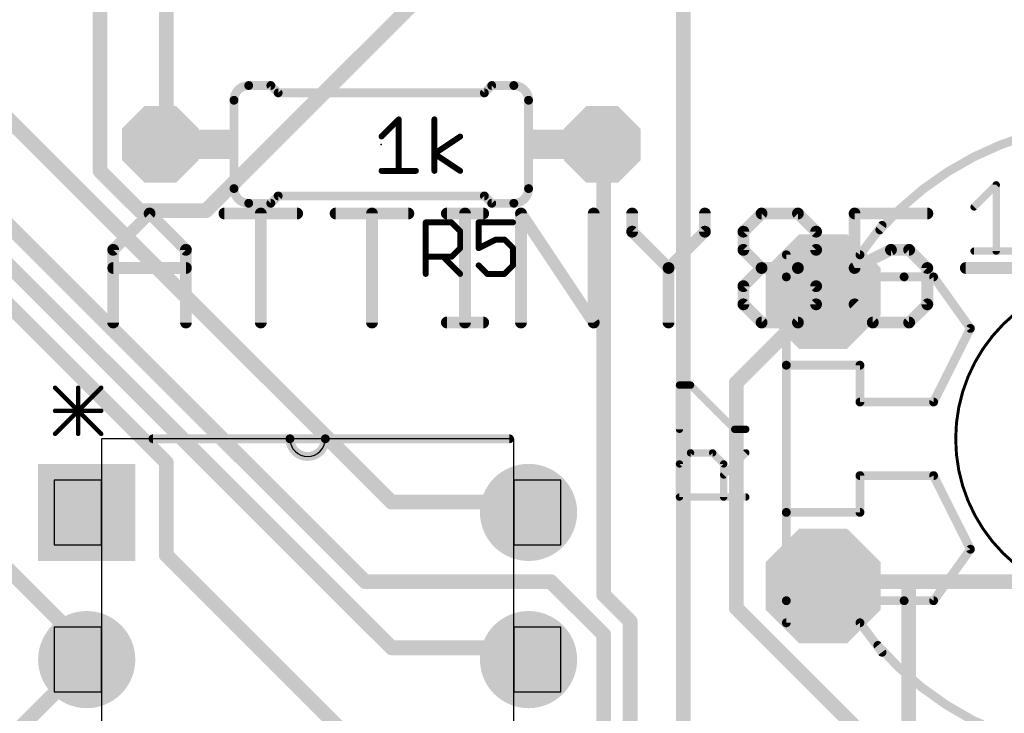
# Model space of a CAD drawing. Extents: x -5.4 to 69.6, y -1.3 to 39.1.
# Tile 5 of 7: x 33.1 to 50.1, y 13 to 25. Entities that reach past the tile are written whole.
import ezdxf

# ---------------------------------------------------------------- set-up
doc = ezdxf.new("R2010")
doc.units = 0
for name, color, linetype in [('1', 22, 'CONTINUOUS'), ('17', 82, 'CONTINUOUS'), ('21', 253, 'CONTINUOUS'), ('23', 7, 'CONTINUOUS'), ('25', 253, 'CONTINUOUS'), ('27', 253, 'CONTINUOUS'), ('51', 253, 'CONTINUOUS')]:
    doc.layers.add(name, color=color, linetype=linetype)

# ---------------------------------------------------------------- blocks, each defined once
blk = doc.blocks.new('RECT')
blk.add_solid([(-0.5, -0.5), (0.5, -0.5), (-0.5, 0.5), (0.5, 0.5)])
blk = doc.blocks.new('OCTAGONP')
at = {"const_width": 0.5}
blk.add_lwpolyline([(-0.25, -0.1036), (-0.25, 0.1036), (-0.1036, 0.25), (0.1036, 0.25), (0.25, 0.1036), (0.25, -0.1036), (0.1036, -0.25), (-0.1036, -0.25), (-0.25, -0.1036), (-0.25, 0.1036)], dxfattribs=at)
blk = doc.blocks.new('SQUAREP')
blk.add_solid([(-0.5, -0.5), (0.5, -0.5), (-0.5, 0.5), (0.5, 0.5)])
blk = doc.blocks.new('ROUNDP')
at = {"const_width": 0.5}
blk.add_lwpolyline([(0, -0.25, 1), (0, 0.25, 1), (0, -0.25)], format="xyb", dxfattribs=at)

msp = doc.modelspace()

# ---------------------------------------------------------------- linework, layer by layer
at = {"layer": '1', "const_width": 0.254}
for points in [[(35.6616, 32.9184), (35.6616, 22.86)], [(43.6626, 29.0322), (36.3474, 21.717)], [(44.577, 11.43), (44.577, 28.3464)], [(34.5186, 22.4028), (34.5186, 27.432)], [(39.0906, 15.3162), (27.6606, 26.7462)], [(39.5478, 16.6878), (31.7754, 24.4602)], [(30.6324, 23.0886), (39.5478, 14.1732)], [(35.6616, 22.86), (35.56, 22.86)], [(43.2054, 22.86), (43.18, 22.86)], [(43.2054, 15.0876), (43.2054, 22.86)], [(30.4038, 22.6314), (35.6616, 17.3736)], [(35.2044, 21.717), (34.5186, 22.4028)], [(36.3474, 21.717), (35.2044, 21.717)], [(46.863, 20.1168), (46.99, 20.32)], [(46.863, 20.1168), (45.4914, 18.7452)], [(45.4914, 18.7452), (45.4914, 14.859)], [(35.6616, 17.3736), (35.6616, 15.7734)], [(34.29, 14.1732), (31.7754, 16.6878)], [(41.8338, 16.6878), (39.5478, 16.6878)], [(41.8338, 16.6878), (41.91, 16.51)], [(35.6616, 15.7734), (41.3766, 10.0584)], [(42.291, 15.3162), (39.0906, 15.3162)], [(43.2054, 14.4018), (42.291, 15.3162)], [(47.0916, 15.3162), (46.99, 15.24)], [(48.4632, 15.3162), (47.0916, 15.3162)], [(54.864, 15.3162), (48.4632, 15.3162)], [(48.4632, 15.3162), (48.4632, 10.7442)], [(43.6626, 14.6304), (43.2054, 15.0876)], [(45.4914, 14.859), (48.006, 12.3444)], [(43.6626, 11.43), (43.6626, 14.6304)], [(43.2054, 12.573), (43.2054, 14.4018)], [(34.29, 14.1732), (34.29, 13.97)], [(39.5478, 14.1732), (41.8338, 14.1732)], [(41.8338, 14.1732), (41.91, 13.97)], [(34.29, 13.9446), (34.29, 13.97)], [(34.29, 13.9446), (31.7754, 11.43)]]:
    msp.add_lwpolyline(points, dxfattribs=at)
at = {"layer": '1', "const_width": 0.127}
for points in [[(35.56, 22.9235, 1), (35.56, 22.7965)], [(35.5981, 22.86, 1), (35.7251, 22.86)], [(35.6616, 22.7965, 1), (35.6616, 22.9235)], [(43.18, 22.9235, 1), (43.18, 22.7965)], [(43.2689, 22.86, 1), (43.1419, 22.86)], [(43.2054, 22.7965, 1), (43.2054, 22.9235)], [(34.5635, 22.4477, 1), (34.4737, 22.3579)], [(34.4551, 22.4028, 1), (34.5821, 22.4028)], [(35.2044, 21.7805, 1), (35.2044, 21.6535)], [(35.1595, 21.6721, 1), (35.2493, 21.7619)], [(36.3025, 21.7619, 1), (36.3923, 21.6721)], [(36.3474, 21.6535, 1), (36.3474, 21.7805)], [(47.0438, 20.2863, 1), (46.9362, 20.3537)], [(46.8092, 20.1505, 1), (46.9168, 20.0831)], [(46.9079, 20.0719, 1), (46.8181, 20.1617)], [(45.5549, 18.7452, 1), (45.4279, 18.7452)], [(45.4465, 18.7901, 1), (45.5363, 18.7003)], [(35.7251, 17.3736, 1), (35.5981, 17.3736)], [(35.6167, 17.3287, 1), (35.7065, 17.4185)], [(39.5478, 16.7513, 1), (39.5478, 16.6243)], [(41.8922, 16.7128, 1), (41.7754, 16.6628)], [(41.8338, 16.6243, 1), (41.8338, 16.7513)], [(39.5029, 16.6429, 1), (39.5927, 16.7327)], [(41.8516, 16.485, 1), (41.9684, 16.535)], [(35.7065, 15.8183, 1), (35.6167, 15.7285)], [(35.5981, 15.7734, 1), (35.7251, 15.7734)], [(39.0906, 15.3797, 1), (39.0906, 15.2527)], [(39.0457, 15.2713, 1), (39.1355, 15.3611)], [(42.3359, 15.3611, 1), (42.2461, 15.2713)], [(42.291, 15.2527, 1), (42.291, 15.3797)], [(46.9519, 15.2908, 1), (47.0281, 15.1892)], [(47.0916, 15.3797, 1), (47.0916, 15.2527)], [(47.1297, 15.2654, 1), (47.0535, 15.367)], [(48.4632, 15.3797, 1), (48.4632, 15.2527)], [(48.5267, 15.3162, 1), (48.3997, 15.3162)], [(48.4632, 15.2527, 1), (48.4632, 15.3797)], [(43.2503, 15.1325, 1), (43.1605, 15.0427)], [(43.1419, 15.0876, 1), (43.2689, 15.0876)], [(45.5363, 14.9039, 1), (45.4465, 14.8141)], [(45.4279, 14.859, 1), (45.5549, 14.859)], [(43.7261, 14.6304, 1), (43.5991, 14.6304)], [(43.6177, 14.5855, 1), (43.7075, 14.6753)], [(43.2689, 14.4018, 1), (43.1419, 14.4018)], [(43.1605, 14.3569, 1), (43.2503, 14.4467)], [(34.3535, 14.1732, 1), (34.2265, 14.1732)], [(34.2451, 14.1283, 1), (34.3349, 14.2181)], [(39.5478, 14.2367, 1), (39.5478, 14.1097)], [(39.5029, 14.1283, 1), (39.5927, 14.2181)], [(41.8933, 14.1955, 1), (41.7743, 14.1509)], [(41.8338, 14.1097, 1), (41.8338, 14.2367)], [(34.3535, 13.97, 1), (34.2265, 13.97)], [(34.2265, 13.97, 1), (34.3535, 13.97)], [(34.2265, 13.9446, 1), (34.3535, 13.9446)], [(34.3349, 13.8997, 1), (34.2451, 13.9895)], [(41.8505, 13.9477, 1), (41.9695, 13.9923)]]:
    msp.add_lwpolyline(points, format="xyb", dxfattribs=at)
at = {"layer": '21'}
for points, const_width in [([(37.084, 23.876, 0.4142), (36.83, 23.622)], 0.1524), ([(37.084, 23.9141, 1), (37.084, 23.8379)], 0.0762), ([(37.084, 23.8379, 1), (37.084, 23.9141)], 0.0762), ([(37.4919, 23.9029, 1), (37.4381, 23.8491)], 0.0762), ([(37.465, 23.8379, 1), (37.465, 23.9141)], 0.0762), ([(41.275, 23.9141, 1), (41.275, 23.8379)], 0.0762), ([(41.3019, 23.8491, 1), (41.2481, 23.9029)], 0.0762), ([(41.91, 23.622, 0.4142), (41.656, 23.876)], 0.1524), ([(41.656, 23.9141, 1), (41.656, 23.8379)], 0.0762), ([(41.656, 23.8379, 1), (41.656, 23.9141)], 0.0762), ([(37.592, 23.7871, 1), (37.592, 23.7109)], 0.0762), ([(37.5651, 23.7221, 1), (37.6189, 23.7759)], 0.0762), ([(41.1211, 23.7759, 1), (41.1749, 23.7221)], 0.0762), ([(41.148, 23.7109, 1), (41.148, 23.7871)], 0.0762), ([(36.8681, 23.622, 1), (36.7919, 23.622)], 0.0762), ([(36.7919, 23.622, 1), (36.8681, 23.622)], 0.0762), ([(41.9481, 23.622, 1), (41.8719, 23.622)], 0.0762), ([(41.8719, 23.622, 1), (41.9481, 23.622)], 0.0762), ([(52.07, 23.241, 0.2157), (47.9679, 21.3849)], 0.1524), ([(36.83, 22.098, 0.4142), (37.084, 21.844)], 0.1524), ([(36.8681, 22.098, 1), (36.7919, 22.098)], 0.0762), ([(36.7919, 22.098, 1), (36.8681, 22.098)], 0.0762), ([(41.656, 21.844, 0.4142), (41.91, 22.098)], 0.1524), ([(41.9481, 22.098, 1), (41.8719, 22.098)], 0.0762), ([(41.8719, 22.098, 1), (41.9481, 22.098)], 0.0762), ([(37.084, 21.8821, 1), (37.084, 21.8059)], 0.0762), ([(37.084, 21.8059, 1), (37.084, 21.8821)], 0.0762), ([(37.4381, 21.8709, 1), (37.4919, 21.8171)], 0.0762), ([(37.465, 21.8059, 1), (37.465, 21.8821)], 0.0762), ([(37.592, 22.0091, 1), (37.592, 21.9329)], 0.0762), ([(37.6189, 21.9441, 1), (37.5651, 21.9979)], 0.0762), ([(41.1749, 21.9979, 1), (41.1211, 21.9441)], 0.0762), ([(41.148, 21.9329, 1), (41.148, 22.0091)], 0.0762), ([(41.275, 21.8821, 1), (41.275, 21.8059)], 0.0762), ([(41.2481, 21.8171, 1), (41.3019, 21.8709)], 0.0762), ([(41.656, 21.8821, 1), (41.656, 21.8059)], 0.0762), ([(41.656, 21.8059, 1), (41.656, 21.8821)], 0.0762), ([(47.9393, 21.4101, 1), (47.9965, 21.3597)], 0.0762), ([(48.387, 20.6121, 1), (48.387, 20.5359)], 0.0762), ([(48.926, 20.5961, 1), (48.864, 20.5519)], 0.0762), ([(48.895, 20.5359, 1), (48.895, 20.6121)], 0.0762), ([(52.07, 14.986, 1), (52.07, 20.574, 1), (52.07, 14.986)], 0.0508), ([(49.5641, 19.668, 1), (49.4959, 19.702)], 0.0762), ([(49.499, 19.6629, 1), (49.561, 19.7071)], 0.0762), ([(46.3931, 19.05, 1), (46.3169, 19.05)], 0.0762), ([(47.6631, 19.05, 1), (47.5869, 19.05)], 0.0762), ([(33.7574, 18.6749, 1), (33.7304, 18.6479)], 0.0381), ([(34.1612, 18.6614, 1), (34.1231, 18.6614)], 0.0381), ([(34.5539, 18.6479, 1), (34.527, 18.6749)], 0.0381), ([(47.625, 18.4531, 1), (47.625, 18.3769)], 0.0762), ([(47.5869, 18.415, 1), (47.6631, 18.415)], 0.0762), ([(48.8609, 18.432, 1), (48.9291, 18.398)], 0.0762), ([(48.895, 18.3769, 1), (48.895, 18.4531)], 0.0762), ([(33.7439, 18.2822, 1), (33.7439, 18.2441)], 0.0381), ([(34.5404, 18.2441, 1), (34.5404, 18.2822)], 0.0381), ([(33.7304, 17.8783, 1), (33.7574, 17.8514)], 0.0381), ([(34.1231, 17.8648, 1), (34.1612, 17.8648)], 0.0381), ([(34.527, 17.8514, 1), (34.5539, 17.8783)], 0.0381), ([(35.433, 17.8181, 1), (35.433, 17.7419)], 0.0762), ([(37.7952, 17.8181, 1), (37.7952, 17.7419)], 0.0762), ([(37.7952, 17.78, 1), (38.4048, 17.78)], 0.1524), ([(37.8333, 17.78, 1), (37.7571, 17.78)], 0.0762), ([(37.7952, 17.7419, 1), (37.7952, 17.8181)], 0.0762), ([(38.4048, 17.8181, 1), (38.4048, 17.7419)], 0.0762), ([(38.4429, 17.78, 1), (38.3667, 17.78)], 0.0762), ([(38.4048, 17.7419, 1), (38.4048, 17.8181)], 0.0762), ([(41.5798, 17.7419, 1), (41.5798, 17.8181)], 0.0762), ([(47.6631, 17.145, 1), (47.5869, 17.145)], 0.0762), ([(47.625, 17.1831, 1), (47.625, 17.1069)], 0.0762), ([(48.9291, 17.162, 1), (48.8609, 17.128)], 0.0762), ([(48.895, 17.1069, 1), (48.895, 17.1831)], 0.0762), ([(46.3169, 16.51, 1), (46.3931, 16.51)], 0.0762), ([(47.5869, 16.51, 1), (47.6631, 16.51)], 0.0762), ([(49.4959, 15.858, 1), (49.5641, 15.892)], 0.0762), ([(49.561, 15.8529, 1), (49.499, 15.8971)], 0.0762), ([(48.387, 15.0241, 1), (48.387, 14.9479)], 0.0762), ([(48.864, 15.0081, 1), (48.926, 14.9639)], 0.0762), ([(48.895, 14.9479, 1), (48.895, 15.0241)], 0.0762), ([(47.9338, 14.2143, 0.2182), (52.07, 12.319)], 0.1524), ([(47.9627, 14.2392, 1), (47.9049, 14.1894)], 0.0762)]:
    msp.add_lwpolyline(points, format="xyb", dxfattribs=dict(at, const_width=const_width))
for points, const_width in [([(37.084, 23.876), (37.465, 23.876)], 0.1524), ([(37.592, 23.749), (37.465, 23.876)], 0.1524), ([(41.148, 23.749), (41.275, 23.876)], 0.1524), ([(41.656, 23.876), (41.275, 23.876)], 0.1524), ([(37.592, 23.749), (41.148, 23.749)], 0.1524), ([(36.83, 23.622), (36.83, 22.098)], 0.1524), ([(41.91, 23.622), (41.91, 22.098)], 0.1524), ([(37.084, 21.844), (37.465, 21.844)], 0.1524), ([(37.592, 21.971), (37.465, 21.844)], 0.1524), ([(37.592, 21.971), (41.148, 21.971)], 0.1524), ([(41.148, 21.971), (41.275, 21.844)], 0.1524), ([(41.656, 21.844), (41.275, 21.844)], 0.1524), ([(48.895, 20.574), (48.387, 20.574)], 0.1524), ([(48.895, 20.574), (49.53, 19.685)], 0.1524), ([(49.53, 19.685), (48.895, 18.415)], 0.1524), ([(46.355, 19.05), (46.355, 16.51)], 0.1524), ([(47.625, 18.415), (47.625, 19.05)], 0.1524), ([(33.7439, 18.6614), (34.5404, 17.8648)], 0.0762), ([(33.7439, 17.8648), (34.5404, 18.6614)], 0.0762), ([(34.1422, 17.8648), (34.1422, 18.6614)], 0.0762), ([(48.895, 18.415), (47.625, 18.415)], 0.1524), ([(33.7439, 18.2631), (34.5404, 18.2631)], 0.0762), ([(37.7952, 17.78), (35.433, 17.78)], 0.1524), ([(38.4048, 17.78), (37.7952, 17.78)], 0.1524), ([(41.5798, 17.78), (38.4048, 17.78)], 0.1524), ([(47.625, 16.51), (47.625, 17.145)], 0.1524), ([(47.625, 17.145), (48.895, 17.145)], 0.1524), ([(48.895, 17.145), (49.53, 15.875)], 0.1524), ([(49.53, 15.875), (48.895, 14.986)], 0.1524), ([(48.895, 14.986), (48.387, 14.986)], 0.1524)]:
    msp.add_lwpolyline(points, dxfattribs=dict(at, const_width=const_width))
at = {"layer": '23'}
msp.add_point((39.37, 22.86), dxfattribs=at)
at = {"layer": '25'}
for points, const_width in [([(40.1365, 20.6248), (40.1365, 21.5146)], 0.1016), ([(40.1365, 21.5146), (40.5814, 21.5146)], 0.1016), ([(40.5814, 21.5146), (40.7297, 21.3663)], 0.1016), ([(41.6418, 21.5146), (41.0487, 21.5146)], 0.1016), ([(41.0487, 21.5146), (41.0487, 21.0697)], 0.1016), ([(40.7297, 21.3663), (40.7297, 21.0697)], 0.1016), ([(41.0487, 21.0697), (41.3453, 21.218)], 0.1016), ([(41.3453, 21.218), (41.4935, 21.218)], 0.1016), ([(41.4935, 21.218), (41.6418, 21.0697)], 0.1016), ([(40.7297, 21.0697), (40.5814, 20.9214)], 0.1016), ([(41.6418, 21.0697), (41.6418, 20.7731)], 0.1016), ([(40.5814, 20.9214), (40.1365, 20.9214)], 0.1016), ([(40.4331, 20.9214), (40.7297, 20.6248)], 0.1016), ([(41.197, 20.6248), (41.0487, 20.7731)], 0.1016), ([(41.6418, 20.7731), (41.4935, 20.6248)], 0.1016), ([(41.4935, 20.6248), (41.197, 20.6248)], 0.1016), ([(44.5125, 17.9441), (44.5125, 18.7067)], 0.127), ([(44.5125, 18.7067), (44.7032, 18.7067)], 0.127), ([(44.7032, 18.7067), (45.4658, 17.9441)], 0.127), ([(45.4658, 17.9441), (45.6565, 17.9441)], 0.127), ([(44.5125, 17.3467), (44.7032, 17.5374)], 0.127), ([(44.7032, 17.5374), (45.0845, 17.5374)], 0.127), ([(45.0845, 17.5374), (45.2752, 17.3467)], 0.127), ([(45.2752, 17.156), (45.6565, 17.5374)], 0.127), ([(44.5125, 16.7747), (44.5125, 17.3467)], 0.127), ([(45.2752, 17.3467), (45.2752, 16.7747)], 0.127), ([(45.6565, 16.7747), (44.5125, 16.7747)], 0.127)]:
    msp.add_lwpolyline(points, dxfattribs=dict(at, const_width=const_width))
for points, const_width in [([(40.1619, 21.5146, 1), (40.1111, 21.5146)], 0.0508), ([(40.1365, 21.54, 1), (40.1365, 21.4892)], 0.0508), ([(40.5994, 21.5325, 1), (40.5635, 21.4966)], 0.0508), ([(40.5814, 21.4892, 1), (40.5814, 21.54)], 0.0508), ([(41.0487, 21.54, 1), (41.0487, 21.4892)], 0.0508), ([(41.0741, 21.5146, 1), (41.0233, 21.5146)], 0.0508), ([(41.6418, 21.4892, 1), (41.6418, 21.54)], 0.0508), ([(40.7551, 21.3663, 1), (40.7043, 21.3663)], 0.0508), ([(40.7117, 21.3483, 1), (40.7477, 21.3842)], 0.0508), ([(41.3453, 21.2434, 1), (41.3453, 21.1926)], 0.0508), ([(41.3566, 21.1953, 1), (41.3339, 21.2407)], 0.0508), ([(41.5115, 21.2359, 1), (41.4756, 21.2)], 0.0508), ([(41.4935, 21.1926, 1), (41.4935, 21.2434)], 0.0508), ([(40.7043, 21.0697, 1), (40.7551, 21.0697)], 0.0508), ([(40.7477, 21.0517, 1), (40.7117, 21.0876)], 0.0508), ([(41.0373, 21.0924, 1), (41.06, 21.047)], 0.0508), ([(41.0233, 21.0697, 1), (41.0741, 21.0697)], 0.0508), ([(41.6672, 21.0697, 1), (41.6164, 21.0697)], 0.0508), ([(41.6239, 21.0517, 1), (41.6598, 21.0876)], 0.0508), ([(40.1365, 20.9468, 1), (40.1365, 20.896)], 0.0508), ([(40.4511, 20.9393, 1), (40.4152, 20.9034)], 0.0508), ([(40.5635, 20.9393, 1), (40.5994, 20.9034)], 0.0508), ([(40.5814, 20.896, 1), (40.5814, 20.9468)], 0.0508), ([(41.0666, 20.7911, 1), (41.0307, 20.7551)], 0.0508), ([(41.6164, 20.7731, 1), (41.6672, 20.7731)], 0.0508), ([(41.6598, 20.7551, 1), (41.6239, 20.7911)], 0.0508), ([(40.1111, 20.6248, 1), (40.1619, 20.6248)], 0.0508), ([(40.7117, 20.6068, 1), (40.7477, 20.6428)], 0.0508), ([(41.197, 20.6502, 1), (41.197, 20.5994)], 0.0508), ([(41.179, 20.6068, 1), (41.2149, 20.6428)], 0.0508), ([(41.4756, 20.6428, 1), (41.5115, 20.6068)], 0.0508), ([(41.4935, 20.5994, 1), (41.4935, 20.6502)], 0.0508), ([(44.5443, 18.7067, 1), (44.4808, 18.7067)], 0.0635), ([(44.5125, 18.7385, 1), (44.5125, 18.675)], 0.0635), ([(44.7256, 18.7292, 1), (44.6807, 18.6843)], 0.0635), ([(44.7032, 18.675, 1), (44.7032, 18.7385)], 0.0635), ([(45.4658, 17.9759, 1), (45.4658, 17.9124)], 0.0635), ([(45.6565, 17.9124, 1), (45.6565, 17.9759)], 0.0635), ([(44.4808, 17.9441, 1), (44.5443, 17.9441)], 0.0635), ([(45.4434, 17.9216, 1), (45.4883, 17.9666)], 0.0635), ([(44.7032, 17.5691, 1), (44.7032, 17.5056)], 0.0635), ([(44.7256, 17.5149, 1), (44.6807, 17.5598)], 0.0635), ([(45.107, 17.5598, 1), (45.0621, 17.5149)], 0.0635), ([(45.0845, 17.5056, 1), (45.0845, 17.5691)], 0.0635), ([(45.679, 17.5149, 1), (45.634, 17.5598)], 0.0635), ([(44.5443, 17.3467, 1), (44.4808, 17.3467)], 0.0635), ([(44.4901, 17.3691, 1), (44.535, 17.3242)], 0.0635), ([(45.3069, 17.3467, 1), (45.2434, 17.3467)], 0.0635), ([(45.2527, 17.3242, 1), (45.2976, 17.3691)], 0.0635), ([(45.2527, 17.1785, 1), (45.2976, 17.1336)], 0.0635), ([(44.5125, 16.8065, 1), (44.5125, 16.743)], 0.0635), ([(45.6565, 16.743, 1), (45.6565, 16.8065)], 0.0635), ([(44.4808, 16.7747, 1), (44.5443, 16.7747)], 0.0635), ([(45.2434, 16.7747, 1), (45.3069, 16.7747)], 0.0635)]:
    msp.add_lwpolyline(points, format="xyb", dxfattribs=dict(at, const_width=const_width))
at = {"layer": '27'}
for points, const_width in [([(39.3742, 22.996), (39.6707, 23.2926)], 0.1016), ([(39.6707, 23.2926), (39.6707, 22.4028)], 0.1016), ([(40.2863, 22.4028), (40.2863, 23.2926)], 0.1016), ([(40.2863, 22.6994), (40.7312, 22.996)], 0.1016), ([(40.7312, 22.4028), (40.2863, 22.6994)], 0.1016), ([(39.3742, 22.4028), (39.9673, 22.4028)], 0.1016), ([(49.5935, 21.7812), (49.9748, 22.1625)], 0.127), ([(49.9748, 22.1625), (49.9748, 21.0185)], 0.127), ([(34.7472, 21.0407), (35.3743, 21.6678)], 0.2032), ([(35.3743, 21.6678), (36.0013, 21.0407)], 0.2032), ([(36.665, 21.6678), (37.9192, 21.6678)], 0.2032), ([(37.2921, 19.7866), (37.2921, 21.6678)], 0.2032), ([(38.5828, 21.6678), (39.837, 21.6678)], 0.2032), ([(39.2099, 19.7866), (39.2099, 21.6678)], 0.2032), ([(40.5006, 21.6678), (41.1277, 21.6678)], 0.2032), ([(40.8142, 19.7866), (40.8142, 21.6678)], 0.2032), ([(41.7792, 19.7866), (41.7792, 21.6678)], 0.2032), ([(41.7792, 21.6678), (43.0333, 19.7866)], 0.2032), ([(43.0333, 19.7866), (43.0333, 21.6678)], 0.2032), ([(43.697, 21.6678), (43.697, 21.3543)], 0.2032), ([(44.9511, 21.3543), (44.9511, 21.6678)], 0.2032), ([(45.6148, 21.3543), (45.9283, 21.6678)], 0.2032), ([(45.9283, 21.6678), (46.5554, 21.6678)], 0.2032), ([(46.5554, 21.6678), (46.8689, 21.3543)], 0.2032), ([(48.7868, 21.6678), (47.5326, 21.6678)], 0.2032), ([(47.5326, 21.6678), (47.5326, 20.7272)], 0.2032), ([(43.697, 21.3543), (44.3241, 20.7272)], 0.2032), ([(44.3241, 20.7272), (44.9511, 21.3543)], 0.2032), ([(45.6148, 21.0407), (45.6148, 21.3543)], 0.2032), ([(46.8689, 21.3543), (46.8689, 21.0407)], 0.2032), ([(34.7472, 19.7866), (34.7472, 21.0407)], 0.2032), ([(36.0013, 21.0407), (36.0013, 19.7866)], 0.2032), ([(45.9283, 20.7272), (45.6148, 21.0407)], 0.2032), ([(46.8689, 21.0407), (46.5554, 20.7272)], 0.2032), ([(47.5326, 20.7272), (48.1597, 21.0407)], 0.2032), ([(48.1597, 21.0407), (48.4732, 21.0407)], 0.2032), ([(48.4732, 21.0407), (48.7868, 20.7272)], 0.2032), ([(49.5935, 21.0185), (50.3561, 21.0185)], 0.127), ([(34.7472, 20.7272), (36.0013, 20.7272)], 0.2032), ([(44.3241, 20.7272), (44.3241, 19.7866)], 0.2032), ([(45.6148, 20.4137), (45.9283, 20.7272)], 0.2032), ([(45.9283, 20.7272), (46.5554, 20.7272)], 0.2032), ([(46.5554, 20.7272), (46.8689, 20.4137)], 0.2032), ([(48.7868, 20.7272), (48.7868, 20.1001)], 0.2032), ([(49.4504, 20.7272), (50.7046, 20.7272)], 0.2032), ([(45.6148, 20.1001), (45.6148, 20.4137)], 0.2032), ([(46.8689, 20.4137), (46.8689, 20.1001)], 0.2032), ([(45.9283, 19.7866), (45.6148, 20.1001)], 0.2032), ([(46.8689, 20.1001), (46.5554, 19.7866)], 0.2032), ([(47.8462, 19.7866), (47.5326, 20.1001)], 0.2032), ([(48.7868, 20.1001), (48.4732, 19.7866)], 0.2032), ([(40.5006, 19.7866), (41.1277, 19.7866)], 0.2032), ([(46.5554, 19.7866), (45.9283, 19.7866)], 0.2032), ([(48.4732, 19.7866), (47.8462, 19.7866)], 0.2032)]:
    msp.add_lwpolyline(points, dxfattribs=dict(at, const_width=const_width))
for points, const_width in [([(39.6961, 23.2926, 1), (39.6453, 23.2926)], 0.0508), ([(39.6887, 23.2746, 1), (39.6528, 23.3105)], 0.0508), ([(40.3117, 23.2926, 1), (40.2609, 23.2926)], 0.0508), ([(39.3562, 23.0139, 1), (39.3921, 22.978)], 0.0508), ([(40.7453, 22.9748, 1), (40.7171, 23.0171)], 0.0508), ([(40.3004, 22.7205, 1), (40.2722, 22.6783)], 0.0508), ([(40.2722, 22.7205, 1), (40.3004, 22.6783)], 0.0508), ([(39.3742, 22.4282, 1), (39.3742, 22.3774)], 0.0508), ([(39.6453, 22.4028, 1), (39.6961, 22.4028)], 0.0508), ([(39.9673, 22.3774, 1), (39.9673, 22.4282)], 0.0508), ([(40.2609, 22.4028, 1), (40.3117, 22.4028)], 0.0508), ([(40.7171, 22.3817, 1), (40.7453, 22.4239)], 0.0508), ([(50.0066, 22.1625, 1), (49.9431, 22.1625)], 0.0635), ([(49.9973, 22.14, 1), (49.9524, 22.1849)], 0.0635), ([(35.4102, 21.7037, 1), (35.3383, 21.6319)], 0.1016), ([(35.4102, 21.6319, 1), (35.3383, 21.7037)], 0.1016), ([(36.665, 21.7186, 1), (36.665, 21.617)], 0.1016), ([(37.3429, 21.6678, 1), (37.2413, 21.6678)], 0.1016), ([(37.9192, 21.617, 1), (37.9192, 21.7186)], 0.1016), ([(38.5828, 21.7186, 1), (38.5828, 21.617)], 0.1016), ([(39.2607, 21.6678, 1), (39.1591, 21.6678)], 0.1016), ([(39.837, 21.617, 1), (39.837, 21.7186)], 0.1016), ([(40.5006, 21.7186, 1), (40.5006, 21.617)], 0.1016), ([(40.865, 21.6678, 1), (40.7634, 21.6678)], 0.1016), ([(41.1277, 21.617, 1), (41.1277, 21.7186)], 0.1016), ([(41.83, 21.6678, 1), (41.7284, 21.6678)], 0.1016), ([(41.8214, 21.696, 1), (41.7369, 21.6396)], 0.1016), ([(43.0841, 21.6678, 1), (42.9825, 21.6678)], 0.1016), ([(43.7478, 21.6678, 1), (43.6462, 21.6678)], 0.1016), ([(45.0019, 21.6678, 1), (44.9003, 21.6678)], 0.1016), ([(45.9283, 21.7186, 1), (45.9283, 21.617)], 0.1016), ([(45.9643, 21.6319, 1), (45.8924, 21.7037)], 0.1016), ([(46.5913, 21.7037, 1), (46.5195, 21.6319)], 0.1016), ([(46.5554, 21.617, 1), (46.5554, 21.7186)], 0.1016), ([(47.5326, 21.7186, 1), (47.5326, 21.617)], 0.1016), ([(47.5834, 21.6678, 1), (47.4818, 21.6678)], 0.1016), ([(48.7868, 21.617, 1), (48.7868, 21.7186)], 0.1016), ([(49.571, 21.8036, 1), (49.616, 21.7587)], 0.0635), ([(43.7329, 21.3902, 1), (43.6611, 21.3184)], 0.1016), ([(43.6462, 21.3543, 1), (43.7478, 21.3543)], 0.1016), ([(44.9003, 21.3543, 1), (45.0019, 21.3543)], 0.1016), ([(44.987, 21.3184, 1), (44.9152, 21.3902)], 0.1016), ([(45.6656, 21.3543, 1), (45.564, 21.3543)], 0.1016), ([(45.5789, 21.3902, 1), (45.6507, 21.3184)], 0.1016), ([(46.9197, 21.3543, 1), (46.8181, 21.3543)], 0.1016), ([(46.833, 21.3184, 1), (46.9049, 21.3902)], 0.1016), ([(34.798, 21.0407, 1), (34.6964, 21.0407)], 0.1016), ([(34.7113, 21.0767, 1), (34.7831, 21.0048)], 0.1016), ([(36.0521, 21.0407, 1), (35.9505, 21.0407)], 0.1016), ([(35.9654, 21.0048, 1), (36.0373, 21.0767)], 0.1016), ([(45.6507, 21.0767, 1), (45.5789, 21.0048)], 0.1016), ([(45.564, 21.0407, 1), (45.6656, 21.0407)], 0.1016), ([(46.8181, 21.0407, 1), (46.9197, 21.0407)], 0.1016), ([(46.9049, 21.0048, 1), (46.833, 21.0767)], 0.1016), ([(48.1597, 21.0915, 1), (48.1597, 20.9899)], 0.1016), ([(48.1824, 20.9953, 1), (48.137, 21.0862)], 0.1016), ([(48.5091, 21.0767, 1), (48.4373, 21.0048)], 0.1016), ([(48.4732, 20.9899, 1), (48.4732, 21.0915)], 0.1016), ([(49.5935, 21.0502, 1), (49.5935, 20.9868)], 0.0635), ([(49.9431, 21.0185, 1), (50.0066, 21.0185)], 0.0635), ([(34.7472, 20.778, 1), (34.7472, 20.6764)], 0.1016), ([(36.0013, 20.6764, 1), (36.0013, 20.778)], 0.1016), ([(44.2881, 20.7631, 1), (44.36, 20.6913)], 0.1016), ([(44.3749, 20.7272, 1), (44.2733, 20.7272)], 0.1016), ([(44.2881, 20.6913, 1), (44.36, 20.7631)], 0.1016), ([(45.9283, 20.778, 1), (45.9283, 20.6764)], 0.1016), ([(45.9643, 20.6913, 1), (45.8924, 20.7631)], 0.1016), ([(45.8924, 20.6913, 1), (45.9643, 20.7631)], 0.1016), ([(46.5913, 20.7631, 1), (46.5195, 20.6913)], 0.1016), ([(46.5195, 20.7631, 1), (46.5913, 20.6913)], 0.1016), ([(46.5554, 20.6764, 1), (46.5554, 20.778)], 0.1016), ([(47.5099, 20.7726, 1), (47.5553, 20.6818)], 0.1016), ([(47.4818, 20.7272, 1), (47.5834, 20.7272)], 0.1016), ([(48.8376, 20.7272, 1), (48.736, 20.7272)], 0.1016), ([(48.7508, 20.6913, 1), (48.8227, 20.7631)], 0.1016), ([(49.4504, 20.778, 1), (49.4504, 20.6764)], 0.1016), ([(45.6656, 20.4137, 1), (45.564, 20.4137)], 0.1016), ([(45.5789, 20.4496, 1), (45.6507, 20.3777)], 0.1016), ([(46.9197, 20.4137, 1), (46.8181, 20.4137)], 0.1016), ([(46.833, 20.3777, 1), (46.9049, 20.4496)], 0.1016), ([(45.6507, 20.1361, 1), (45.5789, 20.0642)], 0.1016), ([(45.564, 20.1001, 1), (45.6656, 20.1001)], 0.1016), ([(46.8181, 20.1001, 1), (46.9197, 20.1001)], 0.1016), ([(46.9049, 20.0642, 1), (46.833, 20.1361)], 0.1016), ([(47.5685, 20.1361, 1), (47.4967, 20.0642)], 0.1016), ([(48.736, 20.1001, 1), (48.8376, 20.1001)], 0.1016), ([(48.8227, 20.0642, 1), (48.7508, 20.1361)], 0.1016), ([(40.5006, 19.8374, 1), (40.5006, 19.7358)], 0.1016), ([(41.1277, 19.7358, 1), (41.1277, 19.8374)], 0.1016), ([(45.9283, 19.8374, 1), (45.9283, 19.7358)], 0.1016), ([(45.8924, 19.7507, 1), (45.9643, 19.8225)], 0.1016), ([(46.5195, 19.8225, 1), (46.5913, 19.7507)], 0.1016), ([(46.5554, 19.7358, 1), (46.5554, 19.8374)], 0.1016), ([(47.8462, 19.8374, 1), (47.8462, 19.7358)], 0.1016), ([(47.8102, 19.7507, 1), (47.8821, 19.8225)], 0.1016), ([(48.4373, 19.8225, 1), (48.5091, 19.7507)], 0.1016), ([(48.4732, 19.7358, 1), (48.4732, 19.8374)], 0.1016), ([(34.6964, 19.7866, 1), (34.798, 19.7866)], 0.1016), ([(35.9505, 19.7866, 1), (36.0521, 19.7866)], 0.1016), ([(37.2413, 19.7866, 1), (37.3429, 19.7866)], 0.1016), ([(39.1591, 19.7866, 1), (39.2607, 19.7866)], 0.1016), ([(40.7634, 19.7866, 1), (40.865, 19.7866)], 0.1016), ([(41.7284, 19.7866, 1), (41.83, 19.7866)], 0.1016), ([(42.9825, 19.7866, 1), (43.0841, 19.7866)], 0.1016), ([(42.991, 19.7584, 1), (43.0756, 19.8148)], 0.1016), ([(44.2733, 19.7866, 1), (44.3749, 19.7866)], 0.1016)]:
    msp.add_lwpolyline(points, format="xyb", dxfattribs=dict(at, const_width=const_width))
at = {"layer": '51'}
for p, q in [((37.7952, 17.78), (34.544, 17.78)), ((34.544, 17.78), (34.544, 7.62)), ((38.4048, 17.78), (37.7952, 17.78)), ((41.656, 17.78), (38.4048, 17.78)), ((41.656, 7.62), (41.656, 17.78)), ((34.544, 17.0688), (33.7312, 17.0688)), ((33.7312, 17.0688), (33.7312, 15.9512)), ((34.544, 15.9512), (34.544, 17.0688)), ((41.656, 17.0688), (41.656, 15.9512)), ((42.4688, 17.0688), (41.656, 17.0688)), ((42.4688, 15.9512), (42.4688, 17.0688)), ((33.7312, 15.9512), (34.544, 15.9512)), ((41.656, 15.9512), (42.4688, 15.9512)), ((34.544, 14.5288), (33.7312, 14.5288)), ((33.7312, 14.5288), (33.7312, 13.4112)), ((34.544, 13.4112), (34.544, 14.5288)), ((41.656, 14.5288), (41.656, 13.4112)), ((42.4688, 14.5288), (41.656, 14.5288)), ((42.4688, 13.4112), (42.4688, 14.5288)), ((33.7312, 13.4112), (34.544, 13.4112)), ((41.656, 13.4112), (42.4688, 13.4112))]:
    msp.add_line(p, q, dxfattribs=at)
for points, const_width in [([(35.56, 22.86), (36.449, 22.86)], 0.508), ([(43.18, 22.86), (42.291, 22.86)], 0.508), ([(47.625, 20.955), (48.006, 21.463)], 0.1524), ([(46.355, 20.955), (47.625, 20.955)], 0.1524), ([(46.355, 20.955), (46.355, 20.574)], 0.1524), ([(48.387, 20.574), (46.355, 20.574)], 0.1524), ([(46.355, 20.574), (46.355, 19.05)], 0.1524), ([(47.625, 19.05), (46.355, 19.05)], 0.1524), ([(33.7439, 18.6614), (34.5404, 17.8648)], 0.0762), ([(33.7439, 17.8648), (34.5404, 18.6614)], 0.0762), ([(34.1422, 17.8648), (34.1422, 18.6614)], 0.0762), ([(33.7439, 18.2631), (34.5404, 18.2631)], 0.0762), ([(46.355, 16.51), (47.625, 16.51)], 0.1524), ([(46.355, 14.986), (46.355, 16.51)], 0.1524), ([(46.355, 14.605), (46.355, 14.986)], 0.1524), ([(48.387, 14.986), (46.355, 14.986)], 0.1524), ([(47.625, 14.605), (46.355, 14.605)], 0.1524), ([(47.625, 14.605), (48.006, 14.097)], 0.1524)]:
    msp.add_lwpolyline(points, dxfattribs=dict(at, const_width=const_width))
for points, const_width in [([(35.56, 22.987, 1), (35.56, 22.733)], 0.254), ([(36.449, 22.733, 1), (36.449, 22.987)], 0.254), ([(42.291, 22.987, 1), (42.291, 22.733)], 0.254), ([(43.18, 22.733, 1), (43.18, 22.987)], 0.254), ([(48.0365, 21.4401, 1), (47.9755, 21.4859)], 0.0762), ([(46.355, 20.9931, 1), (46.355, 20.9169)], 0.0762), ([(46.3931, 20.955, 1), (46.3169, 20.955)], 0.0762), ([(47.5945, 20.9779, 1), (47.6555, 20.9321)], 0.0762), ([(47.625, 20.9169, 1), (47.625, 20.9931)], 0.0762), ([(46.355, 20.6121, 1), (46.355, 20.5359)], 0.0762), ([(46.3931, 20.574, 1), (46.3169, 20.574)], 0.0762), ([(46.3169, 20.574, 1), (46.3931, 20.574)], 0.0762), ([(48.387, 20.5359, 1), (48.387, 20.6121)], 0.0762), ([(46.355, 19.0881, 1), (46.355, 19.0119)], 0.0762), ([(46.3169, 19.05, 1), (46.3931, 19.05)], 0.0762), ([(47.625, 19.0119, 1), (47.625, 19.0881)], 0.0762), ([(33.7574, 18.6749, 1), (33.7304, 18.6479)], 0.0381), ([(34.1612, 18.6614, 1), (34.1231, 18.6614)], 0.0381), ([(34.5539, 18.6479, 1), (34.527, 18.6749)], 0.0381), ([(33.7439, 18.2822, 1), (33.7439, 18.2441)], 0.0381), ([(34.5404, 18.2441, 1), (34.5404, 18.2822)], 0.0381), ([(33.7304, 17.8783, 1), (33.7574, 17.8514)], 0.0381), ([(34.1231, 17.8648, 1), (34.1612, 17.8648)], 0.0381), ([(34.527, 17.8514, 1), (34.5539, 17.8783)], 0.0381), ([(46.355, 16.5481, 1), (46.355, 16.4719)], 0.0762), ([(46.3931, 16.51, 1), (46.3169, 16.51)], 0.0762), ([(47.625, 16.4719, 1), (47.625, 16.5481)], 0.0762), ([(46.3931, 14.986, 1), (46.3169, 14.986)], 0.0762), ([(46.355, 15.0241, 1), (46.355, 14.9479)], 0.0762), ([(46.3169, 14.986, 1), (46.3931, 14.986)], 0.0762), ([(48.387, 14.9479, 1), (48.387, 15.0241)], 0.0762), ([(46.355, 14.6431, 1), (46.355, 14.5669)], 0.0762), ([(46.3169, 14.605, 1), (46.3931, 14.605)], 0.0762), ([(47.6555, 14.6279, 1), (47.5945, 14.5821)], 0.0762), ([(47.625, 14.5669, 1), (47.625, 14.6431)], 0.0762), ([(47.9755, 14.0741, 1), (48.0365, 14.1199)], 0.0762)]:
    msp.add_lwpolyline(points, format="xyb", dxfattribs=dict(at, const_width=const_width))
msp.add_arc((38.1, 17.78), 0.3048, 180, 0, dxfattribs=at)

# ---------------------------------------------------------------- block references
at = {"layer": '17'}
for p, xscale, yscale, rotation in [((35.56, 22.86), 1.3208, 1.3208, 180), ((35.56, 22.86), 1.3208, 1.3208, 180), ((43.18, 22.86), 1.3208, 1.3208, 180), ((43.18, 22.86), 1.3208, 1.3208, 180), ((46.99, 20.32), 1.9812, 1.9812, 270), ((46.99, 20.32), 1.9812, 1.9812, 270), ((46.99, 15.24), 1.9812, 1.9812, 270), ((46.99, 15.24), 1.9812, 1.9812, 270)]:
    msp.add_blockref('OCTAGONP', p, dxfattribs=dict(at, xscale=xscale, yscale=yscale, rotation=rotation))
at = {"layer": '17', "xscale": 1.6764, "yscale": 1.6764}
for name, p in [('SQUAREP', (34.29, 16.51)), ('SQUAREP', (34.29, 16.51)), ('ROUNDP', (41.91, 16.51)), ('ROUNDP', (41.91, 16.51)), ('ROUNDP', (34.29, 13.97)), ('ROUNDP', (34.29, 13.97)), ('ROUNDP', (41.91, 13.97)), ('ROUNDP', (41.91, 13.97))]:
    msp.add_blockref(name, p, dxfattribs=at)
at = {"layer": '21', "xscale": 0.381, "yscale": 0.508, "rotation": 180}
for p in [(36.6395, 22.86), (42.1005, 22.86)]:
    msp.add_blockref('RECT', p, dxfattribs=at)

doc.saveas('drawing.dxf')
